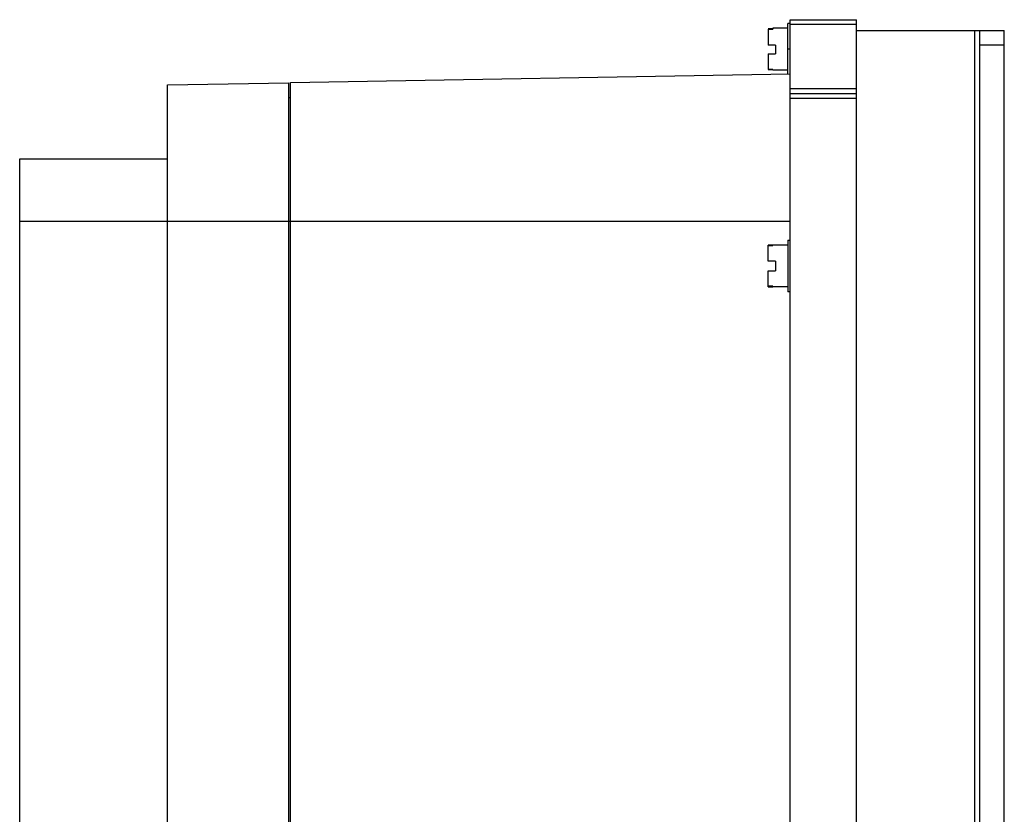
# Model space of a CAD drawing. Header units: millimetres. Extents: x 46 to 246, y 34 to 374.
# Tile 4 of 4: x 46 to 246, y 212 to 374. Entities that reach past the tile are written whole.
import ezdxf

# ---------------------------------------------------------------- set-up
doc = ezdxf.new("R2010")
doc.units = ezdxf.units.MM
doc.header["$LTSCALE"] = 26.55006
doc.layers.get('0').update_dxf_attribs({"linetype": 'CONTINUOUS'})

msp = doc.modelspace()

# ---------------------------------------------------------------- linework, layer by layer
at = {"color": 7}
for p, q in [((202.49, 362.64), (202.49, 372.9)), ((202.99, 372.9), (202.49, 372.9)), ((202.99, 33.65), (202.99, 373.65)), ((202.99, 373.65), (216.49, 373.65)), ((216.49, 372.65), (202.99, 372.65)), ((216.49, 33.65), (216.49, 373.65)), ((199.49, 371.77), (198.49, 371.77)), ((198.49, 371.75), (198.49, 368.48)), ((198.49, 371.75), (199.49, 371.75)), ((199.49, 371.9), (199.49, 371.75)), ((202.49, 371.9), (199.49, 371.9)), ((216.49, 371.45), (246.49, 371.45)), ((240.49, 35.85), (240.49, 371.45)), ((241.49, 35.85), (241.49, 371.45)), ((246.49, 35.85), (246.49, 371.45)), ((199.99, 368.48), (198.49, 368.48)), ((199.99, 368.48), (199.99, 366.73)), ((246.49, 368.45), (241.49, 368.45)), ((198.49, 366.73), (198.49, 363.55)), ((198.49, 366.73), (199.99, 366.73)), ((202.99, 367.65), (202.49, 367.65)), ((101.49, 360.88), (202.99, 362.65)), ((199.49, 363.55), (198.49, 363.55)), ((198.49, 363.53), (199.49, 363.53)), ((199.49, 363.55), (199.49, 363.4)), ((202.49, 363.4), (199.49, 363.4)), ((76.49, 360.43), (101.19, 360.86)), ((76.49, 46.87), (76.49, 360.43)), ((101.19, 46.44), (101.19, 360.86)), ((101.49, 46.42), (101.49, 360.88)), ((202.99, 359.65), (216.49, 359.65)), ((202.99, 358.65), (216.49, 358.65)), ((101.19, 357.87), (101.49, 357.88)), ((216.49, 357.65), (202.99, 357.65)), ((46.49, 61.87), (46.49, 345.43)), ((46.49, 345.43), (76.49, 345.43)), ((76.49, 332.65), (46.49, 332.65)), ((202.99, 332.65), (76.49, 332.65)), ((202.49, 328.9), (202.49, 318.4)), ((202.49, 328.9), (202.99, 328.9)), ((198.49, 324.61), (198.49, 327.87)), ((199.49, 327.87), (198.49, 327.87)), ((198.49, 327.77), (199.49, 327.77)), ((199.49, 327.9), (199.49, 327.77)), ((202.49, 327.9), (199.49, 327.9)), ((199.99, 324.61), (198.49, 324.61)), ((199.99, 324.61), (199.99, 322.66)), ((198.49, 319.43), (198.49, 322.66)), ((198.49, 322.66), (199.99, 322.66)), ((199.49, 319.54), (198.49, 319.54)), ((198.49, 319.43), (199.49, 319.43)), ((199.49, 319.54), (199.49, 319.4)), ((202.49, 319.4), (199.49, 319.4)), ((202.99, 318.4), (202.49, 318.4))]:
    msp.add_line(p, q, dxfattribs=at)

doc.saveas('drawing.dxf')
